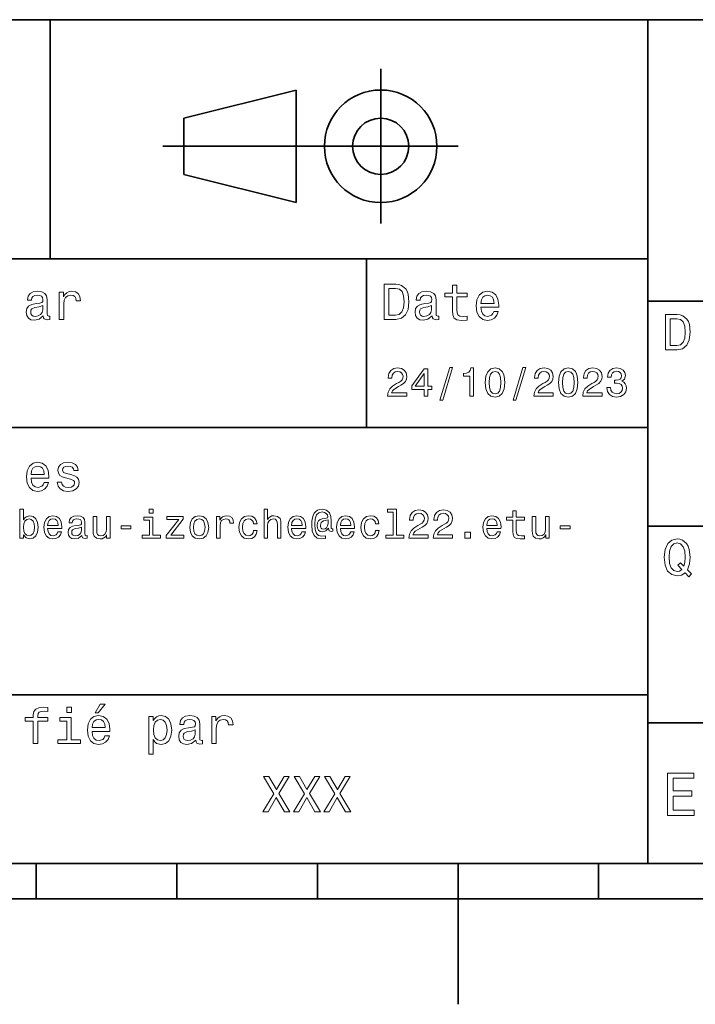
# Model space of a CAD drawing. Extents: x 0 to 297, y 0 to 210.
# Tile 5 of 8: x 117 to 165, y 0 to 70. Entities that reach past the tile are written whole.
import ezdxf

# ---------------------------------------------------------------- set-up
doc = ezdxf.new("R2010")
doc.units = 0

msp = doc.modelspace()

# ---------------------------------------------------------------- linework, layer by layer
at = {"color": 7, "lineweight": 35}
for p, q in [((97, 70), (287, 70)), ((162, 10), (162, 70)), ((127.5, 61), (148.5, 61)), ((97, 53), (162, 53)), ((162, 50), (287, 50)), ((97, 41), (162, 41)), ((162, 34), (287, 34)), ((97, 22), (162, 22)), ((162, 20), (287, 20)), ((10, 10), (287, 10)), ((97, 10), (287, 10)), ((98.5, 7.5), (198.5, 7.5))]:
    msp.add_line(p, q, dxfattribs=at)
at = {"color": 7, "lineweight": 35, "ltscale": 0.425}
msp.add_line((119.5, 53), (119.5, 70), dxfattribs=at)
at = {"color": 7, "lineweight": 35, "ltscale": 0.275}
msp.add_line((143, 55.5), (143, 66.5), dxfattribs=at)
at = {"color": 7, "lineweight": 35, "ltscale": 0.206155}
for p, q in [((129, 63), (137, 65)), ((137, 57), (129, 59))]:
    msp.add_line(p, q, dxfattribs=at)
at = {"color": 7, "lineweight": 35, "ltscale": 0.2}
msp.add_line((137, 65), (137, 57), dxfattribs=at)
at = {"color": 7, "lineweight": 35, "ltscale": 0.1}
msp.add_line((129, 59), (129, 63), dxfattribs=at)
at = {"color": 7, "lineweight": 35, "ltscale": 0.3}
msp.add_line((142, 41), (142, 53), dxfattribs=at)
at = {"color": 7, "lineweight": 35, "ltscale": 0.0625}
for p, q in [((118.5, 10), (118.5, 7.5)), ((128.5, 10), (128.5, 7.5)), ((138.5, 10), (138.5, 7.5)), ((158.5, 10), (158.5, 7.5))]:
    msp.add_line(p, q, dxfattribs=at)
at = {"color": 7, "lineweight": 35, "ltscale": 0.25}
msp.add_line((148.5, 10), (148.5, 0), dxfattribs=at)
at = {"color": 7, "lineweight": 13}
for points in [[(144.080688, 51.190563), (143.248566, 51.190563), (143.248566, 48.690563), (144.080688, 48.690563), (144.473343, 48.769814), (144.765137, 49.011169), (144.945251, 49.40382), (145.010086, 49.940563), (144.952454, 50.488113), (144.880402, 50.70425), (144.779541, 50.877163), (144.487747, 51.111313), (144.296829, 51.168949)], [(148.100861, 50.289986), (148.100861, 49.320965), (148.122482, 49.007565), (148.223343, 48.791428), (148.425079, 48.665348), (148.767288, 48.62212), (149.141937, 48.640129), (149.141937, 48.913906), (148.868149, 48.892292), (148.619598, 48.921112), (148.486313, 49.011169), (148.42868, 49.162464), (148.417862, 49.375), (148.417862, 50.289986), (149.141937, 50.289986), (149.141937, 50.560158), (148.417862, 50.560158), (148.417862, 51.125721), (148.100861, 51.125721), (148.100861, 50.560158), (147.553314, 50.560158), (147.553314, 50.289986)], [(119.005043, 48.942726), (119.005043, 48.931919), (119.023056, 48.809441), (119.077087, 48.722984), (119.304031, 48.654541), (119.480545, 48.683357), (119.480545, 48.928314), (119.4049, 48.917507), (119.304031, 48.96434), (119.286026, 49.108429), (119.286026, 50.109871), (119.242798, 50.365635), (119.116714, 50.54575), (118.896973, 50.65382), (118.587173, 50.693443), (118.284584, 50.650219), (118.061241, 50.52774), (117.920746, 50.336815), (117.873917, 50.084656), (117.873917, 50.063042), (118.158501, 50.063042), (118.183716, 50.21434), (118.26297, 50.322407), (118.392654, 50.387249), (118.57637, 50.412464), (118.752884, 50.394455), (118.878967, 50.34042), (118.954613, 50.246758), (118.979828, 50.117077), (118.965416, 49.965778), (118.907784, 49.890129), (118.763687, 49.854107), (118.493515, 49.825291), (118.183716, 49.760448), (117.963974, 49.645176), (117.834297, 49.465057), (117.79467, 49.19849), (117.830688, 48.960735), (117.942368, 48.784222), (118.122482, 48.67255), (118.37104, 48.632927), (118.706055, 48.708576)], [(120.143372, 48.690563), (120.460373, 48.690563), (120.460373, 49.796471), (120.492798, 50.063042), (120.590057, 50.253963), (120.748558, 50.369236), (120.961098, 50.408863), (121.119598, 50.383648), (121.238472, 50.3116), (121.310516, 50.189121), (121.335739, 50.023415), (121.656342, 50.023415), (121.613113, 50.315205), (121.49424, 50.524136), (121.296112, 50.650219), (121.02594, 50.693443), (120.842224, 50.664627), (120.683716, 50.592579), (120.543228, 50.4701), (120.431557, 50.304398), (120.431557, 50.625), (120.143372, 50.625)], [(144.055481, 50.891571), (144.329254, 50.837536), (144.516571, 50.671829), (144.628235, 50.376442), (144.664261, 49.940563), (144.624634, 49.519093), (144.51297, 49.223705), (144.322052, 49.047192), (144.055481, 48.989555), (143.583572, 48.989555), (143.583572, 50.891571)], [(146.656342, 48.942726), (146.656342, 48.931919), (146.674347, 48.809441), (146.728394, 48.722984), (146.955338, 48.654541), (147.131851, 48.683357), (147.131851, 48.928314), (147.056198, 48.917507), (146.955338, 48.96434), (146.937317, 49.108429), (146.937317, 50.109871), (146.894089, 50.365635), (146.768005, 50.54575), (146.548264, 50.65382), (146.23848, 50.693443), (145.935883, 50.650219), (145.71254, 50.52774), (145.572052, 50.336815), (145.525223, 50.084656), (145.525223, 50.063042), (145.809799, 50.063042), (145.835022, 50.21434), (145.914261, 50.322407), (146.043945, 50.387249), (146.227661, 50.412464), (146.404175, 50.394455), (146.530258, 50.34042), (146.605911, 50.246758), (146.631119, 50.117077), (146.616714, 49.965778), (146.559082, 49.890129), (146.414978, 49.854107), (146.144806, 49.825291), (145.835022, 49.760448), (145.61528, 49.645176), (145.485596, 49.465057), (145.445969, 49.19849), (145.481995, 48.960735), (145.593658, 48.784222), (145.773773, 48.67255), (146.022339, 48.632927), (146.357346, 48.708576)], [(150.121765, 49.565922), (151.389771, 49.565922), (151.393372, 49.713619), (151.335739, 50.127884), (151.177231, 50.437683), (150.925079, 50.625), (150.590057, 50.693443), (150.262253, 50.621399), (150.010086, 50.41967), (149.847977, 50.091862), (149.790344, 49.659584), (149.844376, 49.216499), (150.006485, 48.892292), (150.255051, 48.690563), (150.579254, 48.62212), (150.860229, 48.668949), (151.090775, 48.791428), (151.260086, 48.98595), (151.357346, 49.245319), (151.043945, 49.245319), (150.979111, 49.101227), (150.885452, 48.993156), (150.618881, 48.9067), (150.413544, 48.946327), (150.258652, 49.072407), (150.157776, 49.27774), (150.121765, 49.555115)], [(150.121765, 49.832493), (150.161377, 50.081055), (150.258652, 50.264771), (150.406342, 50.376442), (150.600861, 50.416069), (150.791794, 50.376442), (150.939484, 50.264771), (151.029541, 50.081055), (151.061966, 49.832493)], [(118.969025, 49.367798), (118.925797, 49.180477), (118.810516, 49.036385), (118.637611, 48.942726), (118.425072, 48.910305), (118.288185, 48.928314), (118.190926, 48.98595), (118.129684, 49.086815), (118.111671, 49.227306), (118.126083, 49.353386), (118.183716, 49.443443), (118.414268, 49.544312), (118.706055, 49.587536), (118.969025, 49.673992)], [(146.620316, 49.367798), (146.577087, 49.180477), (146.461823, 49.036385), (146.28891, 48.942726), (146.07637, 48.910305), (145.939484, 48.928314), (145.842224, 48.98595), (145.780975, 49.086815), (145.76297, 49.227306), (145.777374, 49.353386), (145.835022, 49.443443), (146.065567, 49.544312), (146.357346, 49.587536), (146.620316, 49.673992)], [(164.080688, 49.030979), (163.248566, 49.030979), (163.248566, 46.530979), (164.080688, 46.530979), (164.473343, 46.610229), (164.765137, 46.851585), (164.945251, 47.244236), (165.010086, 47.780979), (164.952454, 48.328529), (164.880402, 48.544666), (164.779541, 48.717579), (164.487747, 48.951729), (164.296829, 49.009365)], [(164.055481, 48.731987), (164.329254, 48.677952), (164.516571, 48.512245), (164.628235, 48.216858), (164.664261, 47.780979), (164.624634, 47.359509), (164.51297, 47.064121), (164.322052, 46.887608), (164.055481, 46.829971), (163.583572, 46.829971), (163.583572, 48.731987)], [(143.489914, 43.224785), (144.864563, 43.224785), (144.864563, 43.472622), (143.778107, 43.472622), (143.838623, 43.60807), (143.942368, 43.720463), (144.262253, 43.925072), (144.432281, 44.011528), (144.622482, 44.135448), (144.757935, 44.279541), (144.835739, 44.44957), (144.864563, 44.642651), (144.815567, 44.884727), (144.680115, 45.074928), (144.472626, 45.195965), (144.20462, 45.239193), (143.927963, 45.190201), (143.71759, 45.054756), (143.582138, 44.838619), (143.536026, 44.553314), (143.536026, 44.51297), (143.798279, 44.51297), (143.798279, 44.536022), (143.824219, 44.731991), (143.902023, 44.876083), (144.02594, 44.9683), (144.190201, 45), (144.357361, 44.971184), (144.481277, 44.899136), (144.561966, 44.786743), (144.59079, 44.645535), (144.570602, 44.51297), (144.515854, 44.400578), (144.42363, 44.302593), (144.296829, 44.216141), (144.126801, 44.12392), (143.844391, 43.945248), (143.645538, 43.755043), (143.52739, 43.524498), (143.489914, 43.233429)], [(146.086456, 43.224785), (146.345825, 43.224785), (146.345825, 43.720463), (146.631134, 43.720463), (146.631134, 43.951008), (146.345825, 43.951008), (146.345825, 45.181557), (146.083572, 45.181557), (145.207504, 43.974064), (145.207504, 43.720463), (146.086456, 43.720463)], [(145.44957, 43.951008), (146.086456, 44.847263), (146.086456, 43.951008)], [(147.213257, 42.956772), (147.412109, 42.956772), (148.109512, 45.279541), (147.907791, 45.279541)], [(149.345825, 43.224785), (149.608078, 43.224785), (149.608078, 45.239193), (149.412109, 45.239193), (149.360229, 45.0634), (149.256485, 44.945248), (149.097992, 44.876083), (148.878967, 44.853027), (148.878967, 44.648415), (149.345825, 44.648415)], [(150.438049, 44.201729), (150.481277, 43.749279), (150.616714, 43.426514), (150.832855, 43.230549), (151.132568, 43.167149), (151.429398, 43.230549), (151.645538, 43.426514), (151.778107, 43.749279), (151.824219, 44.201729), (151.778107, 44.651299), (151.723343, 44.829971), (151.645538, 44.976948), (151.429398, 45.172913), (151.132568, 45.239193), (150.832855, 45.172913), (150.616714, 44.974064), (150.481277, 44.651299)], [(150.714706, 44.201729), (150.737762, 44.550434), (150.809799, 44.801155), (150.939484, 44.948128), (151.132568, 45), (151.322769, 44.948128), (151.452454, 44.801155), (151.524506, 44.550434), (151.547562, 44.201729), (151.524506, 43.850143), (151.452454, 43.599426), (151.322769, 43.45245), (151.132568, 43.403458), (150.939484, 43.45245), (150.809799, 43.599426), (150.737762, 43.850143)], [(152.417877, 42.956772), (152.616714, 42.956772), (153.314133, 45.279541), (153.112396, 45.279541)], [(153.899139, 43.224785), (155.273773, 43.224785), (155.273773, 43.472622), (154.187317, 43.472622), (154.247849, 43.60807), (154.351593, 43.720463), (154.671478, 43.925072), (154.841507, 44.011528), (155.031708, 44.135448), (155.167145, 44.279541), (155.244965, 44.44957), (155.273773, 44.642651), (155.224792, 44.884727), (155.08934, 45.074928), (154.881851, 45.195965), (154.613831, 45.239193), (154.337173, 45.190201), (154.126801, 45.054756), (153.991364, 44.838619), (153.945251, 44.553314), (153.945251, 44.51297), (154.207504, 44.51297), (154.207504, 44.536022), (154.233429, 44.731991), (154.311249, 44.876083), (154.435165, 44.9683), (154.599426, 45), (154.766571, 44.971184), (154.890488, 44.899136), (154.971191, 44.786743), (155, 44.645535), (154.979828, 44.51297), (154.925079, 44.400578), (154.832855, 44.302593), (154.706055, 44.216141), (154.536026, 44.12392), (154.253601, 43.945248), (154.054764, 43.755043), (153.9366, 43.524498), (153.899139, 43.233429)], [(155.642654, 44.201729), (155.685883, 43.749279), (155.821335, 43.426514), (156.037476, 43.230549), (156.337173, 43.167149), (156.634003, 43.230549), (156.850143, 43.426514), (156.982712, 43.749279), (157.028824, 44.201729), (156.982712, 44.651299), (156.927963, 44.829971), (156.850143, 44.976948), (156.634003, 45.172913), (156.337173, 45.239193), (156.037476, 45.172913), (155.821335, 44.974064), (155.685883, 44.651299)], [(155.919312, 44.201729), (155.942368, 44.550434), (156.01442, 44.801155), (156.144104, 44.948128), (156.337173, 45), (156.527374, 44.948128), (156.657059, 44.801155), (156.729111, 44.550434), (156.752167, 44.201729), (156.729111, 43.850143), (156.657059, 43.599426), (156.527374, 43.45245), (156.337173, 43.403458), (156.144104, 43.45245), (156.01442, 43.599426), (155.942368, 43.850143)], [(157.368881, 43.224785), (158.743515, 43.224785), (158.743515, 43.472622), (157.657059, 43.472622), (157.71759, 43.60807), (157.821335, 43.720463), (158.14122, 43.925072), (158.311249, 44.011528), (158.50145, 44.135448), (158.636887, 44.279541), (158.714706, 44.44957), (158.743515, 44.642651), (158.694534, 44.884727), (158.559082, 45.074928), (158.351593, 45.195965), (158.083572, 45.239193), (157.806915, 45.190201), (157.596542, 45.054756), (157.461105, 44.838619), (157.414993, 44.553314), (157.414993, 44.51297), (157.677231, 44.51297), (157.677231, 44.536022), (157.703171, 44.731991), (157.780991, 44.876083), (157.904907, 44.9683), (158.069168, 45), (158.236313, 44.971184), (158.360229, 44.899136), (158.440918, 44.786743), (158.469742, 44.645535), (158.44957, 44.51297), (158.394821, 44.400578), (158.302597, 44.302593), (158.175797, 44.216141), (158.005768, 44.12392), (157.723343, 43.945248), (157.524506, 43.755043), (157.406342, 43.524498), (157.368881, 43.233429)], [(159.080688, 43.853027), (159.080688, 43.832855), (159.126801, 43.556198), (159.262253, 43.348705), (159.47551, 43.216141), (159.757935, 43.167149), (160.057648, 43.216141), (160.282425, 43.342941), (160.426514, 43.54467), (160.478394, 43.804035), (160.455338, 43.974064), (160.391937, 44.112392), (160.288193, 44.219021), (160.149857, 44.296829), (160.337173, 44.45245), (160.403458, 44.700291), (160.360229, 44.925072), (160.236313, 45.0951), (160.034592, 45.201729), (159.757935, 45.239193), (159.498566, 45.193085), (159.299713, 45.066284), (159.170029, 44.864555), (159.126801, 44.596542), (159.126801, 44.57637), (159.383286, 44.57637), (159.406342, 44.760807), (159.481277, 44.893372), (159.60231, 44.974064), (159.772339, 45.002884), (159.922195, 44.979828), (160.031708, 44.919308), (160.097992, 44.821327), (160.123917, 44.688763), (160.097992, 44.54755), (160.028824, 44.45245), (159.907776, 44.394814), (159.743515, 44.377522), (159.631134, 44.380405), (159.631134, 44.15274), (159.772339, 44.158501), (159.953888, 44.132565), (160.08934, 44.0634), (160.170029, 43.951008), (160.198853, 43.804035), (160.167145, 43.63689), (160.083572, 43.51297), (159.951019, 43.435158), (159.775223, 43.409222), (159.593658, 43.438042), (159.46109, 43.524498), (159.377533, 43.662827), (159.345825, 43.853027)], [(118.133286, 37.406338), (119.401299, 37.406338), (119.4049, 37.554035), (119.34726, 37.9683), (119.188766, 38.278099), (118.9366, 38.465416), (118.601585, 38.533859), (118.273773, 38.461815), (118.021614, 38.260086), (117.859512, 37.932278), (117.801872, 37.5), (117.855911, 37.056915), (118.018013, 36.732708), (118.266571, 36.530979), (118.590775, 36.462536), (118.871758, 36.509365), (119.10231, 36.631844), (119.271614, 36.826366), (119.368881, 37.085735), (119.055481, 37.085735), (118.990631, 36.941643), (118.896973, 36.833572), (118.630402, 36.747116), (118.425072, 36.786743), (118.270172, 36.912823), (118.169312, 37.118156), (118.133286, 37.395531)], [(120.971901, 37.658501), (120.66571, 37.730545), (120.438766, 37.8134), (120.363113, 37.982708), (120.384727, 38.101585), (120.460373, 38.188038), (120.582855, 38.242073), (120.759369, 38.263687), (120.92868, 38.242073), (121.061966, 38.177231), (121.148415, 38.079971), (121.184441, 37.950287), (121.49424, 37.950287), (121.49424, 37.957493), (121.440201, 38.191643), (121.292511, 38.375359), (121.061966, 38.490635), (120.759369, 38.533859), (120.453171, 38.490635), (120.229828, 38.371758), (120.08934, 38.195244), (120.046112, 37.971901), (120.078529, 37.755764), (120.179398, 37.604465), (120.3451, 37.496399), (120.586456, 37.42075), (120.939484, 37.334293), (121.155624, 37.244236), (121.213257, 37.172188), (121.234871, 37.064121), (121.202454, 36.930836), (121.115997, 36.829971), (120.97551, 36.765129), (120.788185, 36.743515), (120.590057, 36.765129), (120.445969, 36.840778), (120.348709, 36.963257), (120.309082, 37.132565), (120.002884, 37.132565), (120.053314, 36.844379), (120.201012, 36.635445), (120.435158, 36.509365), (120.759369, 36.462536), (121.097984, 36.509365), (121.346542, 36.635445), (121.497841, 36.837173), (121.551872, 37.100143), (121.512253, 37.327087), (121.400574, 37.481987), (121.216858, 37.582851)], [(118.133286, 37.672909), (118.172913, 37.921471), (118.270172, 38.105186), (118.41787, 38.216858), (118.612396, 38.256485), (118.803314, 38.216858), (118.951012, 38.105186), (119.041069, 37.921471), (119.073486, 37.672909)], [(117.593658, 33.374638), (117.780975, 33.152737), (118.03746, 33.080688), (118.279541, 33.135445), (118.472626, 33.299709), (118.593658, 33.561958), (118.639771, 33.91066), (118.593658, 34.259365), (118.469742, 34.51873), (118.279541, 34.680115), (118.03746, 34.737751), (117.783859, 34.662823), (117.680115, 34.570602), (117.593658, 34.446682), (117.593658, 35.204609), (117.340057, 35.204609), (117.340057, 33.135445), (117.593658, 33.135445)], [(126.812683, 35.204609), (126.54467, 35.204609), (126.54467, 34.916424), (126.812683, 34.916424)], [(134.703171, 33.135445), (134.956772, 33.135445), (134.956772, 34.028816), (134.982712, 34.233429), (135.066284, 34.383282), (135.195969, 34.475502), (135.368881, 34.510086), (135.507202, 34.481266), (135.593658, 34.403458), (135.636902, 34.273773), (135.651306, 34.100861), (135.651306, 33.135445), (135.904907, 33.135445), (135.904907, 34.152737), (135.893372, 34.357346), (135.841507, 34.527374), (135.671478, 34.682995), (135.406342, 34.737751), (135.262253, 34.717579), (135.138336, 34.662823), (135.034592, 34.576366), (134.956772, 34.45821), (134.956772, 35.204609), (134.703171, 35.204609)], [(139.587906, 33.645531), (139.587906, 33.812679), (139.541794, 33.804031), (139.48703, 33.824203), (139.469742, 33.884724), (139.469742, 34.357346), (139.446686, 34.691639), (139.354477, 34.93948), (139.138336, 35.123917), (138.835739, 35.190201), (138.659943, 35.172909), (138.510101, 35.121037), (138.380402, 35.03458), (138.276672, 34.913544), (138.195969, 34.760803), (138.138336, 34.573486), (138.10376, 34.348701), (138.092224, 34.0951), (138.132568, 33.648415), (138.262253, 33.331409), (138.478394, 33.141209), (138.786743, 33.080688), (139.069168, 33.126801), (139.069168, 33.317001), (138.821335, 33.270893), (138.582138, 33.319881), (138.423645, 33.478386), (138.337189, 33.746395), (138.311249, 34.135445), (138.340057, 34.515846), (138.438049, 34.786743), (138.596542, 34.951008), (138.827087, 35.00576), (139.002884, 34.97406), (139.132568, 34.899132), (139.213257, 34.786743), (139.242081, 34.657059), (139.210388, 34.593658), (139.123932, 34.564838), (138.841507, 34.52161), (138.685883, 34.45821), (138.573486, 34.360229), (138.507202, 34.224781), (138.48703, 34.046108), (138.51297, 33.853024), (138.585022, 33.708931), (138.703171, 33.619595), (138.858795, 33.590775), (139.086456, 33.651295), (139.279541, 33.841496), (139.279541, 33.824203), (139.325653, 33.671467), (139.484161, 33.625359)], [(143.881851, 34.991352), (143.881851, 33.348701), (143.360229, 33.348701), (143.360229, 33.135445), (144.65419, 33.135445), (144.65419, 33.348701), (144.135452, 33.348701), (144.135452, 35.204609), (143.484161, 35.204609), (143.484161, 34.991352)], [(145.005768, 33.135445), (146.380417, 33.135445), (146.380417, 33.383282), (145.293961, 33.383282), (145.354477, 33.51873), (145.458221, 33.631123), (145.778107, 33.835732), (145.948135, 33.922188), (146.138336, 34.046108), (146.273788, 34.190201), (146.351593, 34.360229), (146.380417, 34.55331), (146.331421, 34.795387), (146.195969, 34.985588), (145.98848, 35.106625), (145.720474, 35.149853), (145.443817, 35.100861), (145.233429, 34.965416), (145.097992, 34.749279), (145.05188, 34.463974), (145.05188, 34.42363), (145.314133, 34.42363), (145.314133, 34.446682), (145.340057, 34.642651), (145.417877, 34.786743), (145.541794, 34.87896), (145.706055, 34.91066), (145.873199, 34.881844), (145.997131, 34.809795), (146.07782, 34.697403), (146.106628, 34.556194), (146.086456, 34.42363), (146.031708, 34.311237), (145.939484, 34.213253), (145.812683, 34.126801), (145.642654, 34.03458), (145.360229, 33.855907), (145.161392, 33.665703), (145.043243, 33.435158), (145.005768, 33.144089)], [(146.740646, 33.135445), (148.11528, 33.135445), (148.11528, 33.383282), (147.028824, 33.383282), (147.089355, 33.51873), (147.193085, 33.631123), (147.51297, 33.835732), (147.683014, 33.922188), (147.873199, 34.046108), (148.008652, 34.190201), (148.086456, 34.360229), (148.11528, 34.55331), (148.066284, 34.795387), (147.930847, 34.985588), (147.723358, 35.106625), (147.455338, 35.149853), (147.17868, 35.100861), (146.968307, 34.965416), (146.832855, 34.749279), (146.786743, 34.463974), (146.786743, 34.42363), (147.048996, 34.42363), (147.048996, 34.446682), (147.074936, 34.642651), (147.15274, 34.786743), (147.276672, 34.87896), (147.440933, 34.91066), (147.608078, 34.881844), (147.731995, 34.809795), (147.812683, 34.697403), (147.841507, 34.556194), (147.821335, 34.42363), (147.766571, 34.311237), (147.674362, 34.213253), (147.547562, 34.126801), (147.377533, 34.03458), (147.095108, 33.855907), (146.896271, 33.665703), (146.778107, 33.435158), (146.740646, 33.144089)], [(152.391937, 34.414982), (152.391937, 33.639767), (152.409241, 33.389046), (152.489929, 33.216137), (152.651306, 33.115273), (152.925079, 33.080688), (153.224792, 33.0951), (153.224792, 33.314117), (153.005768, 33.296829), (152.806931, 33.319881), (152.700302, 33.39193), (152.65419, 33.512966), (152.645538, 33.682995), (152.645538, 34.414982), (153.224792, 34.414982), (153.224792, 34.631123), (152.645538, 34.631123), (152.645538, 35.083572), (152.391937, 35.083572), (152.391937, 34.631123), (151.953903, 34.631123), (151.953903, 34.414982)], [(118.380402, 33.91066), (118.351585, 33.651295), (118.273773, 33.461094), (118.149857, 33.345818), (117.994232, 33.308353), (117.824203, 33.345818), (117.700287, 33.461094), (117.622475, 33.648415), (117.596542, 33.91066), (117.622475, 34.170029), (117.700287, 34.357346), (117.824203, 34.469738), (117.994232, 34.510086), (118.149857, 34.469738), (118.273773, 34.354465), (118.351585, 34.167145)], [(119.311241, 33.835732), (120.325645, 33.835732), (120.328529, 33.953888), (120.282425, 34.285301), (120.155617, 34.533138), (119.953888, 34.682995), (119.685883, 34.737751), (119.42363, 34.680115), (119.221901, 34.51873), (119.092216, 34.256481), (119.046112, 33.91066), (119.08934, 33.556194), (119.219017, 33.296829), (119.41787, 33.135445), (119.677231, 33.080688), (119.902016, 33.118153), (120.086456, 33.216137), (120.221901, 33.371758), (120.299713, 33.57925), (120.048988, 33.57925), (119.997116, 33.463974), (119.922188, 33.377518), (119.708931, 33.308353), (119.54467, 33.340057), (119.420746, 33.440922), (119.340057, 33.605186), (119.311241, 33.827087)], [(119.311241, 34.048988), (119.342941, 34.247837), (119.420746, 34.39481), (119.538902, 34.484146), (119.694527, 34.515846), (119.84726, 34.484146), (119.965416, 34.39481), (120.03746, 34.247837), (120.0634, 34.048988)], [(121.743515, 33.337173), (121.743515, 33.328529), (121.757927, 33.230545), (121.801155, 33.161381), (121.982712, 33.106625), (122.123917, 33.129681), (122.123917, 33.325645), (122.0634, 33.317001), (121.982712, 33.354465), (121.9683, 33.469738), (121.9683, 34.270893), (121.933716, 34.475502), (121.832855, 34.619595), (121.657059, 34.706051), (121.409225, 34.737751), (121.167145, 34.703167), (120.988472, 34.605186), (120.876083, 34.452446), (120.838615, 34.250717), (120.838615, 34.233429), (121.066284, 34.233429), (121.086456, 34.354465), (121.149857, 34.440922), (121.253601, 34.492794), (121.400574, 34.512966), (121.541786, 34.498558), (121.642654, 34.45533), (121.703171, 34.380402), (121.723343, 34.276653), (121.711815, 34.155617), (121.66571, 34.0951), (121.55043, 34.06628), (121.33429, 34.043224), (121.086456, 33.991352), (120.91066, 33.899132), (120.806915, 33.755043), (120.775215, 33.541786), (120.804031, 33.351582), (120.893372, 33.210373), (121.03746, 33.121037), (121.236313, 33.089336), (121.504318, 33.149853)], [(123.752167, 34.682995), (123.498558, 34.682995), (123.498558, 33.789623), (123.469742, 33.58213), (123.386169, 33.432274), (123.256485, 33.340057), (123.086456, 33.311237), (122.951012, 33.334293), (122.864555, 33.403458), (122.815567, 33.52161), (122.804031, 33.688759), (122.804031, 34.682995), (122.55043, 34.682995), (122.55043, 33.665703), (122.559082, 33.461094), (122.613831, 33.291065), (122.780983, 33.135445), (123.048996, 33.080688), (123.193085, 33.100864), (123.317001, 33.152737), (123.42363, 33.242073), (123.510086, 33.371758), (123.510086, 33.135445), (123.752167, 33.135445)], [(126.804039, 33.348701), (126.804039, 34.631123), (126.15274, 34.631123), (126.15274, 34.414982), (126.55043, 34.414982), (126.55043, 33.348701), (126.0317, 33.348701), (126.0317, 33.135445), (127.328529, 33.135445), (127.328529, 33.348701)], [(128.645538, 34.469738), (127.743515, 33.328529), (127.743515, 33.135445), (128.997116, 33.135445), (128.997116, 33.348701), (128.0634, 33.348701), (128.956772, 34.48703), (128.956772, 34.682995), (127.786743, 34.682995), (127.786743, 34.469738)], [(129.42363, 33.90778), (129.469742, 33.556194), (129.60231, 33.296829), (129.812683, 33.135445), (130.095108, 33.080688), (130.374634, 33.135445), (130.585022, 33.293945), (130.71759, 33.55331), (130.766571, 33.90778), (130.71759, 34.259365), (130.585022, 34.52161), (130.374634, 34.680115), (130.095108, 34.737751), (129.812683, 34.680115), (129.60231, 34.51873), (129.469742, 34.259365)], [(129.682999, 33.91066), (129.708939, 34.170029), (129.789627, 34.357346), (129.919312, 34.472622), (130.095108, 34.512966), (130.268005, 34.472622), (130.397705, 34.360229), (130.478394, 34.170029), (130.507202, 33.91066), (130.478394, 33.648415), (130.397705, 33.45821), (130.268005, 33.342937), (130.095108, 33.305473), (129.919312, 33.342937), (129.789627, 33.45821), (129.708939, 33.648415)], [(131.328537, 33.135445), (131.582138, 33.135445), (131.582138, 34.020172), (131.608078, 34.233429), (131.685883, 34.386166), (131.812683, 34.478386), (131.982712, 34.510086), (132.109512, 34.48991), (132.20462, 34.432274), (132.262253, 34.334293), (132.282425, 34.201729), (132.53891, 34.201729), (132.504333, 34.435158), (132.409225, 34.602303), (132.250732, 34.703167), (132.034576, 34.737751), (131.887604, 34.714695), (131.760803, 34.657059), (131.648422, 34.559074), (131.559082, 34.42651), (131.559082, 34.682995), (131.328537, 34.682995)], [(133.953888, 34.170029), (134.20462, 34.170029), (134.15274, 34.400574), (134.028824, 34.58213), (133.835739, 34.694523), (133.585022, 34.737751), (133.308365, 34.680115), (133.097992, 34.51873), (132.965424, 34.256481), (132.919312, 33.904896), (132.96254, 33.556194), (133.092224, 33.296829), (133.296829, 33.135445), (133.57637, 33.080688), (133.824219, 33.123917), (134.017303, 33.244953), (134.149857, 33.435158), (134.207489, 33.688759), (133.965424, 33.688759), (133.922195, 33.527374), (133.841507, 33.406338), (133.726227, 33.331409), (133.585022, 33.308353), (133.409225, 33.345818), (133.282425, 33.461094), (133.20462, 33.648415), (133.17868, 33.913544), (133.20462, 34.172909), (133.285309, 34.360229), (133.414993, 34.475502), (133.585022, 34.515846), (133.734879, 34.48991), (133.84726, 34.42363), (133.922195, 34.314117)], [(136.659943, 33.835732), (137.674362, 33.835732), (137.677246, 33.953888), (137.631134, 34.285301), (137.504333, 34.533138), (137.302597, 34.682995), (137.034592, 34.737751), (136.772339, 34.680115), (136.570618, 34.51873), (136.440933, 34.256481), (136.394821, 33.91066), (136.438049, 33.556194), (136.567734, 33.296829), (136.766571, 33.135445), (137.02594, 33.080688), (137.250732, 33.118153), (137.435165, 33.216137), (137.570618, 33.371758), (137.648422, 33.57925), (137.397705, 33.57925), (137.345825, 33.463974), (137.270905, 33.377518), (137.057648, 33.308353), (136.893372, 33.340057), (136.769455, 33.440922), (136.688766, 33.605186), (136.659943, 33.827087)], [(136.659943, 34.048988), (136.69165, 34.247837), (136.769455, 34.39481), (136.887619, 34.484146), (137.043228, 34.515846), (137.195969, 34.484146), (137.314117, 34.39481), (137.386169, 34.247837), (137.412109, 34.048988)], [(139.253601, 34.190201), (139.224792, 34.011524), (139.15274, 33.884724), (139.043228, 33.806915), (138.913544, 33.783859), (138.824219, 33.798267), (138.760818, 33.850143), (138.720459, 33.936596), (138.708939, 34.057636), (138.757935, 34.256481), (138.925079, 34.360229), (139.253601, 34.440922)], [(140.129684, 33.835732), (141.144104, 33.835732), (141.146973, 33.953888), (141.100876, 34.285301), (140.974075, 34.533138), (140.772339, 34.682995), (140.504333, 34.737751), (140.242081, 34.680115), (140.040344, 34.51873), (139.910675, 34.256481), (139.864563, 33.91066), (139.907791, 33.556194), (140.037476, 33.296829), (140.236313, 33.135445), (140.495682, 33.080688), (140.720459, 33.118153), (140.904907, 33.216137), (141.040344, 33.371758), (141.118164, 33.57925), (140.867447, 33.57925), (140.815567, 33.463974), (140.740631, 33.377518), (140.52739, 33.308353), (140.363113, 33.340057), (140.239197, 33.440922), (140.158508, 33.605186), (140.129684, 33.827087)], [(140.129684, 34.048988), (140.161392, 34.247837), (140.239197, 34.39481), (140.357361, 34.484146), (140.51297, 34.515846), (140.66571, 34.484146), (140.783875, 34.39481), (140.855911, 34.247837), (140.881851, 34.048988)], [(142.62825, 34.170029), (142.878967, 34.170029), (142.827087, 34.400574), (142.703186, 34.58213), (142.510101, 34.694523), (142.259369, 34.737751), (141.982712, 34.680115), (141.772339, 34.51873), (141.639771, 34.256481), (141.593658, 33.904896), (141.636902, 33.556194), (141.766571, 33.296829), (141.971191, 33.135445), (142.250732, 33.080688), (142.498566, 33.123917), (142.69165, 33.244953), (142.824219, 33.435158), (142.881851, 33.688759), (142.639771, 33.688759), (142.596558, 33.527374), (142.515854, 33.406338), (142.400589, 33.331409), (142.259369, 33.308353), (142.083588, 33.345818), (141.956787, 33.461094), (141.878967, 33.648415), (141.853027, 33.913544), (141.878967, 34.172909), (141.959656, 34.360229), (142.08934, 34.475502), (142.259369, 34.515846), (142.409225, 34.48991), (142.521622, 34.42363), (142.596558, 34.314117)], [(150.53891, 33.835732), (151.553329, 33.835732), (151.556213, 33.953888), (151.510101, 34.285301), (151.383301, 34.533138), (151.181564, 34.682995), (150.913559, 34.737751), (150.651306, 34.680115), (150.449585, 34.51873), (150.319901, 34.256481), (150.273788, 33.91066), (150.317017, 33.556194), (150.446701, 33.296829), (150.645538, 33.135445), (150.904907, 33.080688), (151.1297, 33.118153), (151.314133, 33.216137), (151.449585, 33.371758), (151.52739, 33.57925), (151.276672, 33.57925), (151.224792, 33.463974), (151.149872, 33.377518), (150.936615, 33.308353), (150.772339, 33.340057), (150.648422, 33.440922), (150.567734, 33.605186), (150.53891, 33.827087)], [(150.53891, 34.048988), (150.570618, 34.247837), (150.648422, 34.39481), (150.766586, 34.484146), (150.922195, 34.515846), (151.074936, 34.484146), (151.193085, 34.39481), (151.265137, 34.247837), (151.291077, 34.048988)], [(154.979843, 34.682995), (154.726227, 34.682995), (154.726227, 33.789623), (154.697418, 33.58213), (154.613846, 33.432274), (154.484161, 33.340057), (154.314133, 33.311237), (154.17868, 33.334293), (154.092224, 33.403458), (154.043243, 33.52161), (154.031708, 33.688759), (154.031708, 34.682995), (153.778107, 34.682995), (153.778107, 33.665703), (153.786758, 33.461094), (153.841507, 33.291065), (154.008652, 33.135445), (154.276672, 33.080688), (154.420761, 33.100864), (154.544678, 33.152737), (154.651306, 33.242073), (154.737762, 33.371758), (154.737762, 33.135445), (154.979843, 33.135445)], [(121.714699, 33.677231), (121.680115, 33.527374), (121.587898, 33.412102), (121.44957, 33.337173), (121.279541, 33.311237), (121.170029, 33.325645), (121.092216, 33.371758), (121.043228, 33.452446), (121.028816, 33.564838), (121.040344, 33.665703), (121.086456, 33.737751), (121.270889, 33.818443), (121.504318, 33.853024), (121.714699, 33.922188)], [(124.541786, 33.795387), (125.239197, 33.795387), (125.239197, 34.023052), (124.541786, 34.023052)], [(155.76947, 33.795387), (156.466873, 33.795387), (156.466873, 34.023052), (155.76947, 34.023052)], [(148.979828, 33.135445), (149.377533, 33.135445), (149.377533, 33.564838), (148.979828, 33.564838)], [(164.642654, 30.685879), (164.916428, 30.401297), (165.107346, 30.592218), (164.811966, 30.894812), (164.963257, 31.305475), (165.010086, 31.780979), (164.941635, 32.339336), (164.862396, 32.56628), (164.757919, 32.753601), (164.46254, 33.009365), (164.282425, 33.074207), (164.08429, 33.099422), (163.702454, 33.009365), (163.41066, 32.757202), (163.223343, 32.342937), (163.158508, 31.780979), (163.223343, 31.219019), (163.407059, 30.804754), (163.698853, 30.54899), (164.08429, 30.462536), (164.39769, 30.520172)], [(164.41571, 30.916426), (164.260803, 30.801151), (164.08429, 30.765129), (163.850143, 30.829971), (163.666428, 31.024494), (163.543945, 31.341497), (163.504318, 31.780979), (163.543945, 32.216858), (163.662827, 32.537464), (163.846542, 32.731987), (164.08429, 32.80043), (164.318451, 32.731987), (164.502167, 32.533859), (164.621033, 32.213257), (164.664261, 31.780979), (164.631851, 31.40634), (164.5634, 31.150576), (164.329254, 31.395533), (164.13472, 31.211815)], [(118.295387, 20.130404), (118.295387, 18.530979), (118.612396, 18.530979), (118.612396, 20.130404), (119.332855, 20.130404), (119.332855, 20.400576), (118.612396, 20.400576), (118.612396, 20.519451), (118.637611, 20.663544), (118.720459, 20.760807), (118.860954, 20.818443), (119.062683, 20.840057), (119.332855, 20.825647), (119.332855, 21.099422), (118.990631, 21.117435), (118.680832, 21.085014), (118.464699, 20.987751), (118.335014, 20.818443), (118.295387, 20.577089), (118.295387, 20.400576), (117.715424, 20.400576), (117.715424, 20.130404)], [(121.004326, 21.117435), (120.669312, 21.117435), (120.669312, 20.757204), (121.004326, 20.757204)], [(122.690201, 20.728386), (122.90274, 20.728386), (123.403458, 21.340778), (123.05043, 21.340778)], [(120.993515, 18.79755), (120.993515, 20.400576), (120.179398, 20.400576), (120.179398, 20.130404), (120.676514, 20.130404), (120.676514, 18.79755), (120.028099, 18.79755), (120.028099, 18.530979), (121.649139, 18.530979), (121.649139, 18.79755)], [(122.470459, 19.40634), (123.73848, 19.40634), (123.742081, 19.554033), (123.684441, 19.9683), (123.52594, 20.278097), (123.273773, 20.465418), (122.938766, 20.533861), (122.610954, 20.461815), (122.358795, 20.260086), (122.196686, 19.932276), (122.139053, 19.5), (122.193085, 19.056915), (122.355194, 18.732708), (122.603745, 18.530979), (122.927956, 18.462536), (123.208939, 18.509365), (123.439484, 18.631844), (123.608795, 18.826368), (123.706055, 19.085733), (123.392654, 19.085733), (123.327812, 18.941643), (123.234154, 18.833572), (122.967583, 18.747118), (122.762253, 18.786743), (122.607353, 18.912823), (122.506485, 19.118155), (122.470459, 19.395533)], [(126.829254, 20.166426), (126.829254, 20.465418), (126.512253, 20.465418), (126.512253, 17.7817), (126.829254, 17.7817), (126.829254, 18.826368), (126.940926, 18.657061), (127.067009, 18.545389), (127.38401, 18.462536), (127.6866, 18.530979), (127.924355, 18.736311), (128.079254, 19.060518), (128.136887, 19.5), (128.079254, 19.935879), (127.924355, 20.260086), (127.6866, 20.461815), (127.38401, 20.533861), (127.211098, 20.512247), (127.0634, 20.443804), (126.937325, 20.328529)], [(129.847992, 18.78314), (129.847992, 18.772333), (129.865997, 18.649855), (129.920029, 18.5634), (130.146973, 18.494957), (130.323486, 18.523775), (130.323486, 18.768732), (130.247849, 18.757925), (130.146973, 18.804754), (130.128967, 18.948847), (130.128967, 19.950287), (130.085739, 20.206051), (129.959656, 20.386166), (129.739914, 20.494236), (129.430115, 20.533861), (129.127533, 20.490633), (128.904175, 20.368155), (128.763687, 20.177233), (128.716858, 19.925072), (128.716858, 19.903458), (129.00145, 19.903458), (129.026657, 20.054754), (129.105911, 20.162823), (129.235596, 20.227665), (129.419312, 20.252882), (129.595825, 20.234869), (129.721909, 20.180836), (129.797562, 20.087175), (129.822769, 19.957493), (129.808365, 19.806194), (129.750732, 19.730547), (129.606628, 19.694523), (129.336456, 19.665705), (129.026657, 19.600864), (128.806915, 19.48559), (128.677246, 19.305475), (128.637619, 19.038904), (128.67363, 18.801151), (128.785309, 18.62464), (128.965424, 18.512968), (129.213989, 18.473343), (129.548996, 18.54899)], [(130.986313, 18.530979), (131.303314, 18.530979), (131.303314, 19.636887), (131.335739, 19.903458), (131.432999, 20.094379), (131.591507, 20.209654), (131.804047, 20.249279), (131.96254, 20.224062), (132.081421, 20.152016), (132.153473, 20.029537), (132.17868, 19.863832), (132.499283, 19.863832), (132.456055, 20.155619), (132.337189, 20.364553), (132.139053, 20.490633), (131.868881, 20.533861), (131.685165, 20.505043), (131.526657, 20.432997), (131.386169, 20.310518), (131.274506, 20.144812), (131.274506, 20.465418), (130.986313, 20.465418)], [(122.470459, 19.672911), (122.510086, 19.921469), (122.607353, 20.105186), (122.755043, 20.216858), (122.94957, 20.256483), (123.140488, 20.216858), (123.288185, 20.105186), (123.378242, 19.921469), (123.410667, 19.672911)], [(127.329971, 18.747118), (127.117439, 18.793947), (126.96254, 18.93804), (126.86528, 19.17219), (126.832855, 19.5), (126.86528, 19.824207), (126.96254, 20.058357), (127.117439, 20.198847), (127.329971, 20.249279), (127.524498, 20.198847), (127.679398, 20.054754), (127.776657, 19.820604), (127.812683, 19.5), (127.776657, 19.175793), (127.679398, 18.93804), (127.524498, 18.793947)], [(129.811966, 19.208212), (129.768738, 19.020893), (129.653458, 18.876801), (129.48056, 18.78314), (129.268021, 18.750719), (129.131134, 18.768732), (129.033875, 18.826368), (128.972626, 18.927233), (128.95462, 19.067722), (128.969025, 19.193804), (129.026657, 19.283861), (129.257202, 19.384726), (129.548996, 19.427954), (129.811966, 19.514408)], [(134.623917, 13.690562), (135.002151, 13.690562), (135.574921, 14.70281), (136.158493, 13.690562), (136.540344, 13.690562), (135.758636, 14.976585), (136.500717, 16.194164), (136.136887, 16.194164), (135.585724, 15.268372), (135.04538, 16.194164), (134.667145, 16.194164), (135.405609, 14.972983)], [(136.792496, 13.690562), (137.170746, 13.690562), (137.743515, 14.70281), (138.327087, 13.690562), (138.708923, 13.690562), (137.927231, 14.976585), (138.669312, 16.194164), (138.305466, 16.194164), (137.754318, 15.268372), (137.213974, 16.194164), (136.835724, 16.194164), (137.574203, 14.972983)], [(138.96109, 13.690562), (139.33934, 13.690562), (139.912094, 14.70281), (140.495667, 13.690562), (140.877518, 13.690562), (140.09581, 14.976585), (140.837891, 16.194164), (140.47406, 16.194164), (139.922913, 15.268372), (139.382568, 16.194164), (139.004318, 16.194164), (139.742798, 14.972983)], [(163.393372, 13.428675), (165.295395, 13.428675), (165.295395, 13.791787), (163.791061, 13.791787), (163.791061, 14.807637), (165.131119, 14.807637), (165.131119, 15.166427), (163.791061, 15.166427), (163.791061, 16.065563), (165.260803, 16.065563), (165.260803, 16.428675), (163.393372, 16.428675)]]:
    msp.add_lwpolyline(points, close=True, dxfattribs=at)
at = {"color": 7, "lineweight": 35}
for radius in [4, 2]:
    msp.add_circle((143, 61), radius, dxfattribs=at)

doc.saveas('drawing.dxf')
